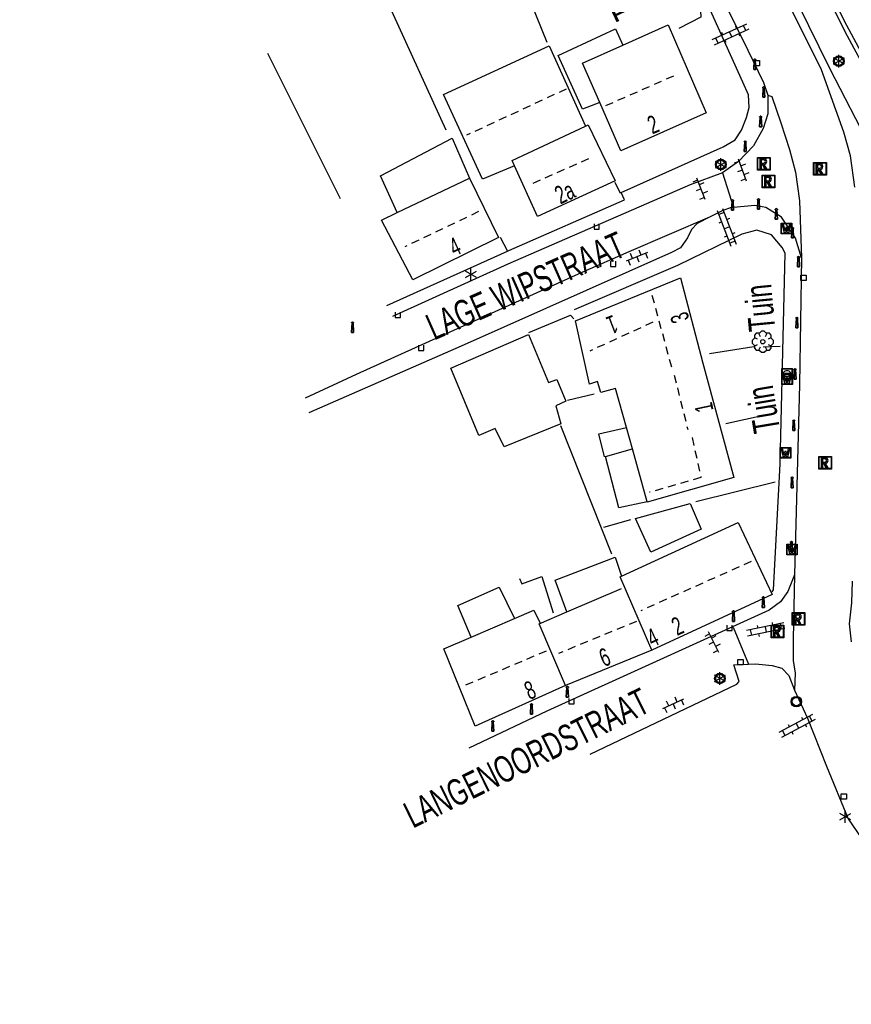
# Model space of a CAD drawing. Extents: x 99796 to 103543, y 406299 to 407646.
# Tile 6 of 85: x 100993 to 101071, y 406703 to 406796. Entities that reach past the tile are written whole.
import ezdxf
from ezdxf.enums import TextEntityAlignment as Align

# ---------------------------------------------------------------- set-up
doc = ezdxf.new("R2010")
doc.units = 0
doc.linetypes.add('Noklijn', pattern=[1.25, 0.75, -0.5])
for name, color, linetype in [('1101', 252, 'CONTINUOUS'), ('1103', 252, 'CONTINUOUS'), ('1105', 252, 'CONTINUOUS'), ('1110', 252, 'CONTINUOUS'), ('1112', 252, 'CONTINUOUS'), ('1206', 252, 'CONTINUOUS'), ('1701', 252, 'CONTINUOUS'), ('1901', 252, 'Noklijn'), ('2001', 252, 'CONTINUOUS'), ('2004', 252, 'Hekwerk'), ('2006', 252, 'Heg haag'), ('2401', 252, 'CONTINUOUS'), ('2701', 252, 'CONTINUOUS'), ('2901', 252, 'CONTINUOUS'), ('3001', 252, 'CONTINUOUS'), ('3201', 252, 'CONTINUOUS'), ('3202', 252, 'CONTINUOUS'), ('3602', 252, 'CONTINUOUS'), ('3604', 252, 'CONTINUOUS'), ('3605', 252, 'CONTINUOUS'), ('4406', 252, 'CONTINUOUS'), ('4413', 252, 'CONTINUOUS'), ('4501', 252, 'CONTINUOUS'), ('4502', 252, 'CONTINUOUS')]:
    doc.layers.add(name, color=color, linetype=linetype)
doc.linetypes.add('Heg haag', pattern='A,4,-1,[4,dgnlstyle.shx,S=0.004016,R=0,X=0,Y=0],-1', length=6)
doc.linetypes.add('Hekwerk', pattern='A,4,-1,[1,dgnlstyle.shx,S=0.004,R=0,X=0,Y=0],-1', length=6)

# ---------------------------------------------------------------- blocks, each defined once
blk = doc.blocks.new('PAALTJE', base_point=(97500.879966, 403507.602474))
at = {"layer": '3001'}
for points in [[(97500.929966, 403508.552474, 0), (97500.979966, 403508.552474, 0), (97500.979966, 403508.502474, 0), (97500.929966, 403508.502474, 0), (97500.979966, 403507.602474, 0), (97500.779966, 403507.602474, 0), (97500.829966, 403508.502474, 0), (97500.779966, 403508.502474, 0), (97500.779966, 403508.552474, 0), (97500.829966, 403508.552474, 0)], [(97500.829966, 403508.552474, 0), (97500.779966, 403508.552474, 0), (97500.779966, 403508.502474, 0), (97500.829966, 403508.502474, 0), (97500.779966, 403507.602474, 0), (97500.979966, 403507.602474, 0), (97500.929966, 403508.502474, 0), (97500.979966, 403508.502474, 0), (97500.979966, 403508.552474, 0), (97500.929966, 403508.552474, 0)]]:
    blk.add_polyline3d(points, dxfattribs=at)
blk.add_arc((97500.879966, 403508.552474), 0.05, 0, 180, dxfattribs=at)
blk.add_arc((97500.879966, 403508.552474), 0.05, 0, 180, dxfattribs=at)
blk = doc.blocks.new('TROTTOIRKOLK', base_point=(97500.879966, 403507.602474))
at = {"layer": '3604'}
blk.add_polyline3d([(97500.629987, 403507.602517, 0), (97500.629987, 403507.102474, 0), (97501.129945, 403507.102474, 0), (97501.129774, 403507.602517, 0)], dxfattribs=at)
blk = doc.blocks.new('LICHTMAST', base_point=(106423.199838, 404577.892233))
at = {"layer": '2701'}
for points in [[(106422.680222, 404577.592233, 0), (106423.719453, 404578.192234, 0)], [(106423.719453, 404577.592234, 0), (106422.680222, 404578.192233, 0)], [(106423.199838, 404577.292233, 0), (106423.199838, 404578.492233, 0)]]:
    blk.add_polyline3d(points, dxfattribs=at)
blk = doc.blocks.new('VERKEERSBORD', base_point=(97503.821083, 403507.602474))
at = {"layer": '2401'}
for radius in [0.5, 0.5, 0.4, 0.4]:
    blk.add_circle((97503.821083, 403507.602474), radius, dxfattribs=at)
blk = doc.blocks.new('STRAATKOLK', base_point=(97500.879966, 403507.602474))
at = {"layer": '3605'}
blk.add_polyline3d([(97500.629966, 403507.352474, 0), (97500.629966, 403507.852474, 0), (97501.129966, 403507.852474, 0), (97501.129966, 403507.352474, 0)], close=True, dxfattribs=at)
blk = doc.blocks.new('INSPECTIE-_OF_RIOOLPUT', base_point=(97500.879966, 403507.602474))
at = {"layer": '3602'}
blk.add_polyline3d([(97500.279966, 403508.202474, 0), (97501.479966, 403508.202474, 0), (97501.479966, 403507.002474, 0), (97500.279966, 403507.002474, 0)], close=True, dxfattribs=at)
for points in [[(97500.323942, 403507.078087, 0), (97500.323942, 403508.133012, 0)], [(97500.349861, 403508.158931, 0), (97501.405339, 403508.158931, 0)], [(97500.879966, 403508.082474, 0), (97500.519966, 403508.082474, 0), (97500.519966, 403507.122474, 0), (97500.639966, 403507.122474, 0)], [(97500.639966, 403507.122474, 0), (97500.519966, 403507.122474, 0), (97500.519966, 403508.082474, 0), (97500.879966, 403508.082474, 0)], [(97501.431259, 403508.133012, 0), (97501.431259, 403507.078087, 0)], [(97500.879966, 403507.962474, 0), (97500.639966, 403507.962474, 0), (97500.639966, 403507.662474, 0)], [(97500.879966, 403507.962474, 0), (97500.639966, 403507.962474, 0), (97500.639966, 403507.662474, 0)], [(97500.639966, 403507.662474, 0), (97500.879966, 403507.662474, 0)], [(97500.639966, 403507.662474, 0), (97500.879966, 403507.662474, 0)], [(97500.639966, 403507.122474, 0), (97500.639966, 403507.542474, 0), (97500.741756, 403507.542474, 0), (97500.981756, 403507.122474, 0), (97501.119966, 403507.122474, 0), (97500.879966, 403507.542474, 0)], [(97500.879966, 403507.542474, 0), (97501.119966, 403507.122474, 0), (97500.981756, 403507.122474, 0), (97500.741756, 403507.542474, 0), (97500.639966, 403507.542474, 0), (97500.639966, 403507.122474, 0)], [(97501.405339, 403507.052167, 0), (97500.349861, 403507.052167, 0)]]:
    blk.add_polyline3d(points, dxfattribs=at)
for centre, radius, start, end in [((97500.349861, 403508.133012), 0.02592, 90, 180), ((97500.879966, 403507.812474), 0.27, 270, 90), ((97500.879966, 403507.812474), 0.27, 270, 90), ((97501.405339, 403508.133012), 0.02592, 0, 90), ((97500.349861, 403507.078087), 0.02592, 180, 270), ((97500.879966, 403507.812474), 0.15, 270, 90), ((97500.879966, 403507.812474), 0.15, 270, 90), ((97501.405339, 403507.078087), 0.02592, 270, 0)]:
    blk.add_arc(centre, radius, start, end, dxfattribs=at)
blk = doc.blocks.new('WATERLEIDINGSPUT', base_point=(97500.879966, 403507.602474))
at = {"layer": '3201'}
for points in [[(97500.379966, 403508.102474, 0), (97501.379966, 403508.102474, 0), (97501.379966, 403507.102474, 0), (97500.379966, 403507.102474, 0)], [(97501.179966, 403508.002474, 0), (97501.279966, 403508.002474, 0), (97501.079966, 403507.202474, 0), (97500.979966, 403507.202474, 0), (97500.879966, 403507.602474, 0), (97500.779966, 403507.202474, 0), (97500.679966, 403507.202474, 0), (97500.479966, 403508.002474, 0), (97500.579966, 403508.002474, 0), (97500.730071, 403507.412221, 0), (97500.804607, 403507.702474, 0), (97500.956617, 403507.702474, 0), (97500.804607, 403507.702474, 0), (97500.956617, 403507.702474, 0), (97501.030105, 403507.412657, 0)], [(97500.956617, 403507.702474, 0), (97501.030105, 403507.412657, 0), (97501.179966, 403508.002474, 0), (97501.279966, 403508.002474, 0), (97501.079966, 403507.202474, 0), (97500.979966, 403507.202474, 0), (97500.879966, 403507.602474, 0), (97500.779966, 403507.202474, 0), (97500.679966, 403507.202474, 0), (97500.479966, 403508.002474, 0), (97500.579966, 403508.002474, 0), (97500.730071, 403507.412221, 0), (97500.804607, 403507.702474, 0)]]:
    blk.add_polyline3d(points, close=True, dxfattribs=at)
for points in [[(97500.416612, 403507.165485, 0), (97500.416612, 403508.044589, 0)], [(97500.438212, 403508.066188, 0), (97501.317777, 403508.066188, 0)], [(97501.339377, 403508.044589, 0), (97501.339377, 403507.165485, 0)], [(97501.317777, 403507.143885, 0), (97500.438212, 403507.143885, 0)]]:
    blk.add_polyline3d(points, dxfattribs=at)
for centre, start, end in [((97500.438212, 403508.044589), 90, 180), ((97501.317777, 403508.044589), 0, 90), ((97500.438212, 403507.165485), 180, 270), ((97501.317777, 403507.165485), 270, 0)]:
    blk.add_arc(centre, 0.0216, start, end, dxfattribs=at)
blk = doc.blocks.new('OV2', base_point=(97503.821083, 403517.176353))
at = {"layer": '4406'}
for points in [[(97503.852333, 403517.020103, 0), (97503.852333, 403517.332603, 0)], [(97503.914833, 403517.301353, 0), (97503.852333, 403517.301353, 0)], [(97503.914833, 403517.020103, 0), (97503.914833, 403517.332603, 0)], [(97503.821083, 403517.238853, 0), (97503.852333, 403517.238853, 0)], [(97503.946083, 403517.238853, 0), (97503.914833, 403517.238853, 0)], [(97503.914833, 403517.176353, 0), (97503.852333, 403517.176353, 0)], [(97503.821083, 403517.113853, 0), (97503.852333, 403517.113853, 0)], [(97503.914833, 403517.051353, 0), (97503.852333, 403517.051353, 0)], [(97503.946083, 403517.113853, 0), (97503.914833, 403517.113853, 0)]]:
    blk.add_polyline3d(points, dxfattribs=at)
blk = doc.blocks.new('OV6', base_point=(97503.821083, 403517.176353))
at = {"layer": '4413'}
for points in [[(97503.821083, 403517.176353, 0), (97504.133583, 403517.176353, 0)], [(97503.852333, 403517.176353, 0), (97503.852333, 403517.207603, 0)], [(97503.914833, 403517.176353, 0), (97503.914833, 403517.145103, 0)], [(97503.977333, 403517.176353, 0), (97503.977333, 403517.207603, 0)], [(97504.039833, 403517.176353, 0), (97504.039833, 403517.145103, 0)], [(97504.102333, 403517.176353, 0), (97504.102333, 403517.207603, 0)]]:
    blk.add_polyline3d(points, dxfattribs=at)
blk = doc.blocks.new('IMG-BRANDKRAAN-_OF_PUT', base_point=(97500.879966, 403507.602474))
at = {"layer": '3202'}
blk.add_polyline3d([(97500.379966, 403508.102474, 0), (97501.379966, 403508.102474, 0), (97501.379966, 403507.102474, 0), (97500.379966, 403507.102474, 0)], close=True, dxfattribs=at)
for points in [[(97500.416612, 403507.165485, 0), (97500.416612, 403508.044589, 0)], [(97500.438212, 403508.066188, 0), (97501.317777, 403508.066188, 0)], [(97501.339377, 403508.044589, 0), (97501.339377, 403507.165485, 0)], [(97501.317777, 403507.143885, 0), (97500.438212, 403507.143885, 0)], [(97500.686014, 403507.647112, 0), (97501.064867, 403507.647112, 0)], [(97501.064867, 403507.570218, 0), (97500.686014, 403507.570218, 0)]]:
    blk.add_polyline3d(points, dxfattribs=at)
for centre, radius, start, end in [((97500.438212, 403508.044589), 0.0216, 90, 180), ((97501.317777, 403508.044589), 0.0216, 0, 90), ((97500.438212, 403507.165485), 0.0216, 180, 270), ((97500.729891, 403507.603433), 0.220693, 151.888112, 235.200633), ((97500.861966, 403507.458026), 0.411039, 88.615315, 142.645462), ((97500.874768, 403507.858815), 0.513782, 238.188568, 271.964555), ((97500.692137, 403507.608665), 0.038931, 99.048842, 260.951158), ((97500.888723, 403507.458258), 0.411032, 38.321444, 92.345755), ((97500.867946, 403507.861437), 0.51668, 272.710601, 302.730871), ((97501.05858, 403507.608665), 0.038957, 279.287799, 80.712201), ((97501.018321, 403507.605867), 0.220693, 305.766514, 29.079035), ((97501.317777, 403507.165485), 0.0216, 270, 0)]:
    blk.add_arc(centre, radius, start, end, dxfattribs=at)
blk = doc.blocks.new('BOOM', base_point=(97503.821083, 403507.602474))
at = {"layer": '2901'}
for points in [[(97503.491578, 403508.39797, 0), (97503.202364, 403508.39797, 0), (97503.025588, 403508.221193, 0), (97503.025588, 403507.931979, 0)], [(97504.071083, 403508.102474, 0), (97504.196083, 403508.352474, 0), (97503.946083, 403508.602474, 0), (97503.696083, 403508.602474, 0), (97503.446083, 403508.352474, 0), (97503.571083, 403508.102474, 0)], [(97504.616578, 403507.931979, 0), (97504.616578, 403508.221193, 0), (97504.439801, 403508.39797, 0), (97504.150588, 403508.39797, 0)], [(97503.321083, 403507.852474, 0), (97503.071083, 403507.977474, 0), (97502.821083, 403507.727474, 0), (97502.821083, 403507.477474, 0), (97503.071083, 403507.227474, 0), (97503.321083, 403507.352474, 0)], [(97503.025588, 403507.27297, 0), (97503.025588, 403506.983756, 0), (97503.202364, 403506.806979, 0), (97503.491578, 403506.806979, 0)], [(97503.571083, 403507.102474, 0), (97503.446083, 403506.852474, 0), (97503.696083, 403506.602474, 0), (97503.946083, 403506.602474, 0), (97504.196083, 403506.852474, 0), (97504.071083, 403507.102474, 0)], [(97504.150588, 403506.806979, 0), (97504.439801, 403506.806979, 0), (97504.616578, 403506.983756, 0), (97504.616578, 403507.27297, 0)], [(97504.321083, 403507.352474, 0), (97504.571083, 403507.227474, 0), (97504.821083, 403507.477474, 0), (97504.821083, 403507.727474, 0), (97504.571083, 403507.977474, 0), (97504.321083, 403507.852474, 0)]]:
    blk.add_polyline3d(points, dxfattribs=at)
blk.add_circle((97503.821083, 403507.602474), 0.2, dxfattribs=at)
blk.add_circle((97503.821083, 403507.602474), 0.2, dxfattribs=at)

msp = doc.modelspace()

# ---------------------------------------------------------------- linework, layer by layer
at = {"layer": '1101'}
msp.add_polyline3d([(101060.257697, 406817.830723, 1.567546), (101060.910059, 406816.060059, 1.616), (101065.032838, 406805.854999, 1.913), (101066.917834, 406801.445, 2.048), (101068.045852, 406799.164005, 2.129), (101070.390178, 406794.45114, 2.27), (101072.28188, 406790.966131, 2.33), (101075.199155, 406786.037944, 2.438), (101077.22385, 406782.976128, 2.534), (101080.394313, 406778.969128, 2.619593), (101081.002039, 406778.201051, 2.636), (101084.2531, 406774.688102, 2.744), (101084.476618, 406774.477251, 2.745748)], dxfattribs=at)
at = {"layer": '1103'}
for points in [[(101058.838052, 406781.097837, 1.796), (101059.885604, 406777.854227, 1.842219)], [(101057.628823, 406776.93408, 1.6595), (101050.007997, 406773.646139, 1.295), (101045.590175, 406771.71085, 1.277), (101024.296043, 406762.085073, 1.283), (101019.477007, 406759.868898, 1.274)], [(101065.64602, 406743.181832, 2.996), (101065.51191, 406737.133823, 3.215), (101065.504087, 406735.10205, 3.173), (101065.708978, 406733.90884, 3.179), (101065.64006, 406732.312925, 3.239)], [(101059.847978, 406738.248058, 3.284), (101061.282588, 406734.761931, 3.234207)]]:
    msp.add_polyline3d(points, dxfattribs=at)
at = {"layer": '1105'}
for points in [[(101070.922894, 406782.703065, 2.375), (101070.295183, 406784.957983, 2.357), (101068.172885, 406790.814884, 2.18), (101063.936857, 406799.377836, 1.88), (101062.495915, 406802.885942, 1.73), (101060.296876, 406807.742976, 1.61), (101058.144031, 406813.042946, 1.412), (101053.273959, 406826.017015, 0.992), (101049.943177, 406834.857874, 0.716), (101049.204824, 406835.95907, 0.722), (101048.394946, 406836.749949, 0.698), (101046.752838, 406837.645136, 0.602), (101046.509949, 406838.165932, 0.599), (101046.476049, 406839.492135, 0.611), (101047.012118, 406840.473004, 0.62), (101047.095937, 406842.289083, 0.638), (101046.648157, 406844.088026, 0.611), (101042.872948, 406854.733043, 0.407), (101036.384983, 406872.278042, 0.239), (101030.000953, 406889.741086, 0.191), (101023.80207, 406906.168871, 0.176), (101018.03085, 406921.349056, 0.116), (101012.195928, 406935.952939, 0.134)], [(101040.261147, 406833.058186, 0.338), (101041.924117, 406832.747869, 0.44), (101043.31812, 406832.107865, 0.5), (101044.165996, 406831.480153, 0.518), (101044.85294, 406830.823012, 0.545), (101045.792831, 406829.613038, 0.65), (101046.378819, 406828.654148, 0.677), (101049.05693, 406821.707972, 0.851), (101051.876975, 406814.270057, 1), (101054.724959, 406806.819104, 1.157), (101055.554954, 406804.551892, 1.265), (101056.548116, 406802.419163, 1.346), (101058.250947, 406798.792966, 1.571), (101061.224101, 406792.686843, 1.799), (101062.713099, 406789.639928, 1.868), (101063.135175, 406788.425856, 1.88)], [(101063.135175, 406788.425856, 1.88), (101063.508821, 406788.302921, 1.883), (101064.351109, 406785.814054, 2.017), (101065.16285, 406783.325933, 2.099), (101065.727977, 406781.164147, 2.168), (101066.100878, 406778.461822, 2.255), (101066.290123, 406773.094051, 2.276)], [(101071.328951, 406779.742949, 2.432), (101070.922894, 406782.703065, 2.375)]]:
    msp.add_polyline3d(points, dxfattribs=at)
at = {"layer": '1110'}
for points in [[(101063.135175, 406788.425856, 1.88), (101063.116921, 406786.669009, 1.964), (101062.692983, 406785.305925, 1.967), (101061.756817, 406783.651896, 1.967), (101060.353128, 406782.174818, 1.901), (101058.838052, 406781.097837, 1.796)], [(101058.838052, 406781.097837, 1.796), (101055.807901, 406779.986955, 1.529), (101038.598923, 406772.495024, 1.235), (101027.721075, 406767.547839, 1.268)], [(101059.885604, 406777.854227, 1.842219), (101059.672145, 406777.83411, 1.829), (101058.808995, 406777.521931, 1.721), (101057.628823, 406776.93408, 1.6595)], [(101066.290123, 406773.094051, 2.276), (101065.745113, 406774.951108, 2.246), (101064.398048, 406776.925884, 2.189), (101062.941087, 406777.835973, 2.114), (101061.900986, 406778.043844, 1.967), (101059.885604, 406777.854227, 1.842219)], [(101057.628823, 406776.93408, 1.6595), (101056.449024, 406776.345857, 1.598), (101055.912954, 406775.749065, 1.541), (101055.544151, 406774.97197, 1.532), (101054.89893, 406774.030961, 1.526), (101054.036898, 406773.589887, 1.514), (101034.204943, 406764.746048, 1.229), (101019.842831, 406758.478992, 1.244)], [(101063.515154, 406741.575115, 3.122), (101063.661931, 406741.771065, 3.122), (101064.294858, 406753.661074, 2.81), (101064.756048, 406773.547046, 2.282), (101064.466966, 406774.070077, 2.189), (101063.46002, 406775.262915, 2.051), (101062.095819, 406775.702126, 1.913), (101060.664935, 406775.328107, 1.775), (101054.599044, 406772.357933, 1.37), (101044.871939, 406768.17406, 1.322)], [(101066.290123, 406773.094051, 2.276), (101066.097153, 406761.132144, 2.546), (101065.64602, 406743.181832, 2.996)], [(101065.64602, 406743.181832, 2.996), (101065.006015, 406741.622053, 3.08), (101064.301936, 406740.640067, 3.203), (101063.256992, 406739.867069, 3.206), (101042.294038, 406730.329953, 3.539), (101034.926159, 406726.843827, 3.608)], [(101071.024967, 406736.867093, 3.146), (101070.823056, 406738.575138, 3.137), (101071.043966, 406740.536876, 3.092), (101071.118099, 406742.582806, 3.072639)], [(101046.356095, 406726.264171, 3.533), (101060.198901, 406732.882895, 3.221), (101060.420183, 406733.125039, 3.221), (101059.903113, 406734.707169, 3.221), (101060.407145, 406734.729894, 3.224), (101061.282588, 406734.761931, 3.234207)], [(101061.282588, 406734.761931, 3.234207), (101061.950905, 406734.786145, 3.242), (101063.52484, 406734.627821, 3.239), (101064.443124, 406734.378971, 3.239), (101065.096913, 406733.680107, 3.239), (101065.64006, 406732.312925, 3.239)], [(101065.64006, 406732.312925, 3.239), (101066.863073, 406729.670949, 3.2), (101068.660898, 406725.151055, 3.104), (101070.693044, 406720.18189, 2.99), (101076.432971, 406711.802967, 2.765), (101082.380024, 406702.680104, 2.723)]]:
    msp.add_polyline3d(points, dxfattribs=at)
at = {"layer": '1112'}
for points in [[(101038.56316, 406773.716547, 1.247644), (101038.693172, 406773.775034, 1.247), (101049.619821, 406778.553836, 1.367), (101049.300937, 406779.266857, 1.409), (101058.893932, 406783.553921, 1.817), (101060.049889, 406784.212925, 1.889), (101060.644818, 406785.133071, 1.904), (101061.104146, 406786.334105, 1.904), (101061.352996, 406787.278839, 1.904), (101061.284078, 406788.473912, 1.904), (101060.759185, 406789.657064, 1.877), (101050.592867, 406812.25691, 1.043), (101044.407023, 406829.367914, 0.461), (101043.200029, 406830.368154, 0.368), (101042.301116, 406830.54287, 0.35), (101041.233075, 406830.51493, 0.335), (101036.542935, 406828.609072, 0.275), (101017.308143, 406821.596958, 0.179), (100992.571843, 406812.227853, 0.218)], [(101027.177928, 406768.608056, 1.304), (101038.56316, 406773.716547, 1.247644)]]:
    msp.add_polyline3d(points, dxfattribs=at)
at = {"layer": '1206'}
msp.add_polyline3d([(101072.57506, 406791.270115, 2.348), (101070.557816, 406795.005091, 2.258), (101068.43291, 406799.282097, 2.12), (101066.429821, 406803.59114, 1.997), (101064.554138, 406807.98512, 1.889), (101063.034964, 406811.727919, 1.763), (101061.224101, 406816.500016, 1.637), (101060.679917, 406817.985373, 1.594002), (101057.882888, 406825.619899, 1.373), (101052.920056, 406839.172878, 1.043), (101046.489087, 406856.653057, 0.731), (101040.200052, 406873.78902, 0.554), (101034.117026, 406890.327819, 0.464), (101028.840897, 406904.789023, 0.44), (101024.14305, 406917.489467, 0.411487), (101023.403836, 406919.487901, 0.407), (101023.258177, 406919.858195, 0.407674), (101018.867177, 406931.021028, 0.428)], dxfattribs=at)
at = {"layer": '1701'}
for points in [[(101049.459261, 406793.164797, 5.198431), (101053.716151, 406795.06395, 5.132), (101057.299135, 406786.78412, 5.255)], [(101047.268418, 406787.757911, 5.256656), (101045.643074, 406787.105985, 5.342), (101043.341962, 406792.191006, 5.549), (101048.741025, 406794.692166, 5.561), (101049.459261, 406793.164797, 5.198431)], [(101039.241535, 406781.785153, 4.226), (101036.203933, 406780.505143, 4.226), (101032.528935, 406788.510047, 4.235), (101042.498184, 406793.085821, 4.235), (101045.929921, 406785.519757, 4.235)], [(101047.268418, 406787.757911, 5.256656), (101045.641956, 406791.461967, 5.258), (101049.459261, 406793.164797, 5.198431)], [(101057.299135, 406786.78412, 5.255), (101049.271134, 406783.197038, 5.255), (101047.268418, 406787.757911, 5.256656)], [(101045.929921, 406785.519757, 4.235), (101046.16983, 406785.631888, 4.678918), (101048.72985, 406780.362837, 4.68802)], [(101039.241535, 406781.785153, 4.226), (101039.018018, 406782.280989, 4.679021), (101045.929921, 406785.519757, 4.235)], [(101028.175933, 406777.369566, 5.52746), (101026.585979, 406780.821048, 3.848), (101033.338068, 406784.371995, 3.848), (101035.003645, 406780.597158, 5.362972)], [(101048.72985, 406780.362837, 4.68802), (101041.396988, 406777.00188, 4.68802), (101039.241535, 406781.785153, 4.226)], [(101028.175933, 406777.369566, 5.52746), (101034.999175, 406780.594923, 5.525), (101037.708951, 406775.00587, 5.486)], [(101037.708951, 406775.00587, 5.486), (101029.638109, 406771.016829, 5.513), (101026.675013, 406776.659899, 5.528), (101028.175933, 406777.369566, 5.52746)], [(101028.177, 406777.37, 5.367), (101028.175933, 406777.369566, 5.52746)], [(101049.7964, 406757.077165, 5.522172), (101048.770828, 406760.767065, 7.088), (101047.370864, 406760.385968, 6.62), (101047.07284, 406761.439107, 6.596), (101046.289039, 406761.167161, 5.117), (101044.982953, 406767.15482, 5.447), (101054.89297, 406771.220975, 5.363)], [(101054.89297, 406771.220975, 5.363), (101056.986956, 406763.141938, 4.868), (101059.920994, 406752.369143, 4.7), (101051.752178, 406750.040837, 6.62), (101051.740257, 406750.082933, 4.650668)], [(101047.713218, 406754.315607, 4.437445), (101047.193167, 406756.475158, 4.445), (101049.7964, 406757.077165, 5.522172)], [(101050.355194, 406755.067371, 4.669287), (101049.7964, 406757.077165, 5.522172)], [(101051.740257, 406750.082933, 4.650668), (101049.081144, 406749.523021, 4.654287), (101047.823859, 406754.3469, 4.672138), (101050.355194, 406755.067371, 4.669287)], [(101051.740257, 406750.082933, 4.650668), (101050.355194, 406755.067371, 4.669287)], [(101049.308387, 406743.067838, 7.064535), (101060.324071, 406748.133116, 7.061738), (101063.543839, 406741.32403, 7.103565), (101052.172018, 406736.072861, 7.106)], [(101044.158918, 406739.687137, 6.991904), (101043.051017, 406742.680036, 6.467), (101048.738045, 406744.85486, 6.479), (101049.308387, 406743.067838, 7.064535)], [(101039.691923, 406742.840968, 5.037514), (101039.923636, 406742.333956, 5.031458), (101041.80826, 406743.036173, 4.881514), (101042.883006, 406739.6212, 4.875514)], [(101049.186943, 406743.011959, 7.064566), (101049.308387, 406743.067838, 7.064535)], [(101052.172018, 406736.072861, 7.106), (101049.186943, 406743.011959, 7.064566)], [(101035.13254, 406737.31301, 6.250126), (101033.874137, 406740.283929, 6.26), (101037.777124, 406742.012836, 6.26), (101039.217321, 406739.056446, 6.26)], [(101044.158918, 406739.687137, 6.991904), (101049.331111, 406741.90592, 6.944)], [(101039.217321, 406739.056446, 6.26), (101041.060967, 406739.842855, 7.19), (101041.639877, 406738.622822, 7.19)], [(101044.037101, 406732.742824, 7.124), (101041.557176, 406738.57104, 7.016), (101044.158918, 406739.687137, 6.991904)], [(101035.13254, 406737.31301, 6.250126), (101039.217321, 406739.056446, 6.26)], [(101044.037101, 406732.742824, 7.124), (101035.534126, 406728.90801, 7.124), (101032.563952, 406736.217029, 7.148), (101035.13254, 406737.31301, 6.250126)], [(101052.172018, 406736.072861, 7.106), (101044.037101, 406732.742824, 7.124)]]:
    msp.add_polyline3d(points, dxfattribs=at)
for points in [[(101033.230034, 406762.697883, 4.088), (101040.555073, 406765.869968, 4.01), (101042.438952, 406761.332937, 3.848), (101043.235046, 406761.604883, 3.851), (101044.065041, 406759.566032, 3.785), (101043.134091, 406759.121977, 3.776), (101043.613163, 406757.42995, 3.713), (101038.249863, 406755.252145, 3.713), (101037.420986, 406756.981053, 3.764), (101035.870147, 406756.345891, 3.773)], [(101050.643159, 406748.497822, 4.79), (101055.79002, 406749.904119, 4.832), (101056.845022, 406747.496836, 4.844), (101052.074043, 406745.329835, 4.859)]]:
    msp.add_polyline3d(points, close=True, dxfattribs=at)
at = {"layer": '1901'}
for points in [[(101047.840995, 406787.456162, 10.256), (101054.302884, 406790.294834, 10.238)], [(101044.113097, 406789.012961, 8.501), (101034.710092, 406784.652881, 8.51)], [(101040.981991, 406780.135967, 7.466), (101046.35982, 406782.51382, 7.451)], [(101035.84109, 406777.44817, 8.198), (101028.896031, 406774.134152, 8.213)], [(101052.19586, 406769.565828, 7.919), (101054.077876, 406762.605123, 7.883)], [(101052.271856, 406767.009162, 7.88), (101046.3289, 406764.294915, 7.883)], [(101054.28314, 406762.038134, 7.556), (101055.56911, 406756.906174, 7.412)], [(101055.981872, 406756.138019, 7.712), (101056.815965, 406752.372868, 7.616), (101051.961911, 406750.975885, 7.532)], [(101061.551926, 406744.439863, 10.742), (101051.130054, 406739.801131, 10.742)], [(101050.732938, 406738.799028, 10.088), (101043.366177, 406735.762172, 10.061)], [(101042.216179, 406735.997982, 11.09), (101034.264175, 406732.622124, 11.132)]]:
    msp.add_polyline3d(points, dxfattribs=at)
at = {"layer": '2001'}
for points in [[(101032.781137, 406785.137169, 2.474), (101028.32718, 406794.924997, 2.498), (101025.104058, 406801.953875, 2.405)], [(101038.804931, 406802.067124, 2.354), (101042.279882, 406793.450155, 2.351)], [(101015.932021, 406792.402975, 2.636), (101022.799966, 406778.696887, 2.699)], [(101048.681048, 406780.220159, 2.408), (101049.211157, 406779.20688, 2.408)], [(101037.879942, 406775.034182, 2.528), (101038.56316, 406773.716547, 1.247644)], [(101038.56316, 406773.716547, 1.247644), (101038.578061, 406773.687862, 2.528)], [(101040.591953, 406766.037978, 4.151), (101044.504998, 406767.687164, 4.22), (101044.817177, 406767.323949, 4.229)], [(101046.755073, 406760.232113, 3.65), (101044.24013, 406759.645008, 3.65)], [(101043.582988, 406757.288017, 3.776), (101048.384143, 406745.155864, 4.181)], [(101056.33205, 406750.10901, 3.731), (101063.800884, 406751.954146, 3.749)], [(101047.643927, 406747.696884, 4.01), (101050.195006, 406748.405062, 4.043)]]:
    msp.add_polyline3d(points, dxfattribs=at)
at = {"layer": '2004'}
msp.add_polyline3d([(101062.675846, 406764.702089, 2.795), (101064.281074, 406764.750891, 2.798)], dxfattribs=at)
at = {"layer": '2006'}
for points in [[(101072.905866, 406783.326678, 2.742569), (101068.974567, 406790.95719, 2.41697), (101065.976081, 406797.024571, 2.170569), (101063.526703, 406802.374087, 2.00557), (101061.410738, 406807.183437, 1.93737), (101059.604717, 406811.735742, 1.904369), (101057.55618, 406816.942208, 1.664569), (101055.971441, 406821.370833, 1.48857), (101053.979529, 406826.583259, 1.43357), (101052.548272, 406830.130108, 1.34777), (101050.154773, 406836.817749, 0.986969), (101047.641692, 406843.637266, 0.870369), (101046.207456, 406848.102398, 0.720769), (101044.82202, 406852.295958, 0.68117), (101043.254045, 406856.698506, 0.689969), (101039.807407, 406865.935363, 0.71417)], [(101052.135883, 406807.34288, 3.17), (101056.766046, 406796.405055, 3.266), (101056.817827, 406795.788892, 3.314), (101054.726822, 406794.716008, 3.311)], [(101057.61802, 406764.082946, 3.968), (101061.792953, 406764.719971, 3.785)], [(101059.162153, 406757.472046, 3.011), (101062.875149, 406758.293845, 3.02)]]:
    msp.add_polyline3d(points, dxfattribs=at)

# ---------------------------------------------------------------- block references
at = {"layer": '2401'}
for p in [(101069.817973, 406791.647487, 2.279), (101058.693884, 406781.893186, 1.802), (101058.601869, 406733.420082, 3.317), (101065.808816, 406731.227376, 3.227)]:
    msp.add_blockref('VERKEERSBORD', p, dxfattribs=at)
at = {"layer": '2701'}
for p in [(101069.817973, 406791.647487, 2.279), (101058.693884, 406781.893186, 1.802), (101035.123599, 406771.545448, 1.226), (101058.601869, 406733.420082, 3.317), (101070.41662, 406720.388379, 3.197)]:
    msp.add_blockref('LICHTMAST', p, dxfattribs=at)
at = {"layer": '2901'}
msp.add_blockref('BOOM', (101062.647907, 406765.178926, 3.341), dxfattribs=at)
at = {"layer": '3001'}
for p in [(101061.887947, 406790.846177, 2.309), (101062.739176, 406788.236983, 2.309), (101062.440035, 406785.456054, 2.303), (101060.990898, 406783.121042, 2.285), (101059.792844, 406777.584143, 1.937), (101062.239987, 406777.673923, 2.114), (101063.918976, 406776.729934, 2.237), (101065.454168, 406774.967127, 2.345), (101066.011099, 406772.242077, 2.405), (101023.962433, 406766.052559, 1.3223), (101065.862087, 406766.486131, 2.459), (101065.691841, 406761.645116, 2.621), (101065.565182, 406756.802984, 2.669), (101065.409837, 406751.406901, 2.864), (101065.355075, 406745.357029, 2.963), (101062.692983, 406740.115918, 3.323), (101059.881134, 406738.803126, 3.311), (101044.214053, 406731.665842, 3.599), (101040.834842, 406730.046831, 3.656), (101037.184057, 406728.434153, 3.656)]:
    msp.add_blockref('PAALTJE', p, dxfattribs=at)
at = {"layer": '3201'}
for p in [(101064.880112, 406775.854181, 2.2317), (101064.932812, 406761.635139, 2.6185), (101064.784273, 406754.708848, 2.7664), (101065.398505, 406745.572526, 3.0413)]:
    msp.add_blockref('WATERLEIDINGSPUT', p, dxfattribs=at)
at = {"layer": '3202'}
msp.add_blockref('IMG-BRANDKRAAN-_OF_PUT', (101064.940396, 406762.160583, 2.6255), dxfattribs=at)
at = {"layer": '3602'}
for p in [(101062.748117, 406781.96583, 2.066), (101068.039892, 406781.49011, 2.291), (101063.182858, 406780.302115, 2.084), (101068.531, 406753.768, 2.882), (101066.002668, 406739.030747, 3.0842), (101064.028127, 406737.850942, 3.17)]:
    msp.add_blockref('INSPECTIE-_OF_RIOOLPUT', p, dxfattribs=at)
at = {"layer": '3604'}
for p in [(101046.980081, 406776.28886, 1.301), (101048.523841, 406772.768833, 1.25), (101028.24187, 406767.965071, 1.271), (101030.42191, 406764.84216, 1.268), (101059.494076, 406738.448106, 3.281), (101044.620854, 406731.513105, 3.587)]:
    msp.add_blockref('TROTTOIRKOLK', p, dxfattribs=at)
at = {"layer": '3605'}
for p in [(101062.084, 406791.449, 1.711), (101066.473552, 406771.214768, 2.2507), (101060.553921, 406734.94, 3.2), (101070.278054, 406722.273518, 3.142)]:
    msp.add_blockref('STRAATKOLK', p, dxfattribs=at)
at = {"layer": '4406', "xscale": 8.5, "yscale": 11.5, "zscale": 8.5}
for p, rotation in [((101059.405041, 406794.663109, -0.941), 294.383411), ((101058.773977, 406775.737144, -0.941), 20.906058), ((101063.030121, 406737.516038, -0.941), 101.668773), ((101065.657941, 406729.419865, -0.941), 298.147856)]:
    msp.add_blockref('OV2', p, dxfattribs=dict(at, rotation=rotation))
at = {"layer": '4413', "yscale": 16}
for p, xscale, zscale, rotation in [((101061.111969, 406780.337878, -0.941), 7.000000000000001, 7.000000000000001, 110.348611), ((101057.226492, 406778.579541, -0.941), 7, 7, 111.529005), ((101051.778255, 406773.605161, -0.941), 7.000000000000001, 7.000000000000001, 202.240949), ((101058.509109, 406735.86499, -0.941), 7, 7, 117.166417), ((101055.173112, 406731.468029, -0.941), 6.999999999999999, 6.999999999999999, 204.592091)]:
    msp.add_blockref('OV6', p, dxfattribs=dict(at, xscale=xscale, zscale=zscale, rotation=rotation))

# ---------------------------------------------------------------- texts
at = {"layer": '4501', "width": 0.68}
for s, rotation, p in [('Tuin', 115.201126, (101049.025638, 406797.781922, 1.088)), ('LAGE WIPSTRAAT', 23.833544, (101040.27195, 406770.459898, 1.088)), ('Tuin', 95.44033, (101062.338335, 406768.371873, 2.879)), ('Tuin', 99.462321, (101062.648279, 406758.787446, 2.879)), ('LANGENOORDSTRAAT', 26.263664, (101040.360612, 406725.922562, 3.587))]:
    msp.add_text(s, height=2.5, rotation=rotation, dxfattribs=at).set_placement(p, align=Align.MIDDLE)
at = {"layer": '4502', "width": 0.68}
for s, rotation, p in [('2', 22.255886, (101052.291972, 406785.691865, 2.879)), ('2a', 25.266207, (101043.968184, 406779.254936, 1.088)), ('4', 24.38148, (101033.608896, 406774.150916, 1.088)), ('3', 109.746858, (101054.806543, 406767.445766, 2.879)), ('1', 200.924494, (101048.44859, 406766.793467, 1.088)), ('1', 101.976118, (101057.089028, 406758.968122, 2.879)), ('4    2', 25.009848, (101053.42297, 406737.837158, 2.36)), ('6', 21.793877, (101047.73706, 406735.425033, 3.587)), ('8', 22.812154, (101040.698124, 406732.324101, 3.587))]:
    msp.add_text(s, height=1.7, rotation=rotation, dxfattribs=at).set_placement(p, align=Align.MIDDLE)

doc.saveas('drawing.dxf')
